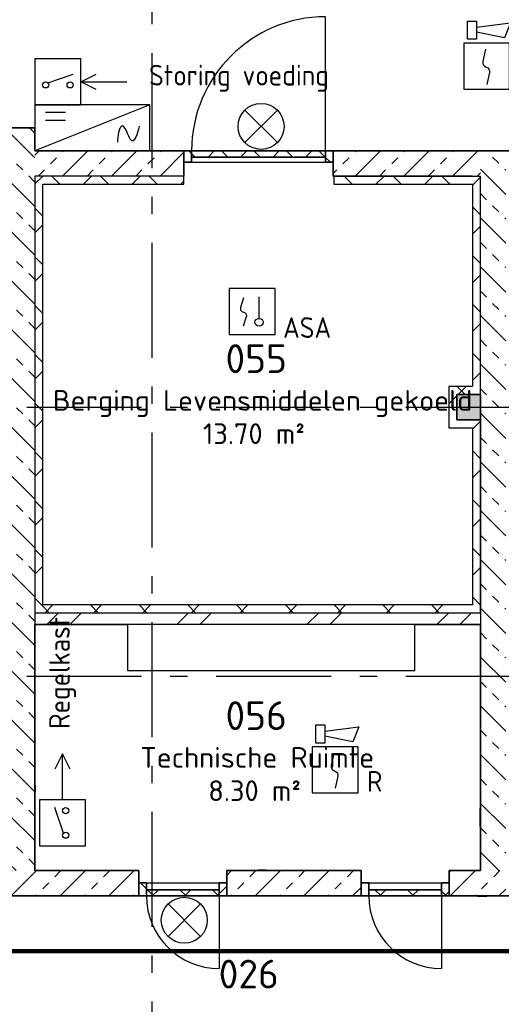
# Model space of a CAD drawing. Header units: millimetres. Extents: x -285236 to 84130, y -470 to 79511.
# Tile 168 of 192: x 8806 to 12998, y 49890 to 58453. Entities that reach past the tile are written whole.
import ezdxf
from ezdxf.enums import TextEntityAlignment as Align

# ---------------------------------------------------------------- set-up
doc = ezdxf.new("R2010")
doc.units = ezdxf.units.MM
doc.linetypes.add('NLRS_stramien', pattern=[1650, 1000, -250, 150, -250])
doc.layers.add('EL6511--', color=3, linetype='Continuous')
doc.layers.add('XREF', color=254, linetype='Continuous')
doc.styles.add('ISOCPEUR_1', font='isocpeur.ttf', dxfattribs={"height": 250})
doc.styles.add('ISOCPEUR_3', font='isocpeur.ttf', dxfattribs={"height": 180})
doc.styles.add('STABICAD-018', font='ISOCP.SHX', dxfattribs={"height": 180})
pattern_1 = [(45, (-29773.96, 17038.63), (-212.132, 212.132), []), (135, (-29773.96, 17038.63), (-212.132, -212.132), [])]
pattern_2 = [(45, (-29773.96, 17038.63), (-141.42136, 141.42136), []), (135, (-29773.96, 17038.63), (-141.42136, -141.42136), [])]
pattern_3 = [(45, (-29773.96, 17038.63), (-141.42136, 141.42136), []), (135, (-29773.96, 17038.63), (-141.42136, -141.42136), [])]
pattern_4 = [(45, (-29773.96, 17038.63), (-141.42136, 141.42136), []), (135, (-29773.96, 17038.63), (-141.42136, -141.42136), [])]

# ---------------------------------------------------------------- blocks, each defined once
blk = doc.blocks.new('VB654NVI')
at = {"color": 0, "linetype": 'Continuous'}
for p, q in [((-1.414, 1.586), (1.414, 4.414)), ((-1.414, 4.414), (1.414, 1.586))]:
    blk.add_line(p, q, dxfattribs=at)
blk.add_circle((0, 3), 2, dxfattribs=at)
at = {"color": 0, "linetype": 'Continuous', "style": 'STABICAD-018'}
for tag, p in [('ARTICLECODE', (-2.661, 12.862)), ('FIREPROTECTION_PANEL', (0.003, 9.854)), ('CODING', (0, 7))]:
    blk.add_attdef(tag, text='', height=1.8, dxfattribs=at).set_placement(p, align=Align.MIDDLE)
blk = doc.blocks.new('VB654UEH')
at = {"color": 0, "linetype": 'Continuous'}
for p, q in [((-2, 5), (-2, 1)), ((2, 5), (-2, 5)), ((2, 1), (2, 5)), ((-0.878, 2.922), (1.333, 3.667)), ((6, 3), (4.667, 3.667)), ((2, 3), (6, 3)), ((4.667, 2.333), (6, 3)), ((-2, 1), (2, 1))]:
    blk.add_line(p, q, dxfattribs=at)
for centre in [(-1.067, 2.733), (1.067, 2.733)]:
    blk.add_circle(centre, 0.267, dxfattribs=at)
at = {"color": 0, "linetype": 'Continuous', "style": 'STABICAD-018'}
for tag, p in [('CODING1', (-0.474, 15.785)), ('CODING2', (-0.2, 13.325)), ('ARTICLECODE', (1.447, 11.055)), ('FIREPROTECTION_PANEL', (1.447, 8.745)), ('FIREPROTECTION_ZONE', (0.796, 6.476)), ('FIREPROTECTION_HARDWARENUMBER', (8.083, 0.394))]:
    blk.add_attdef(tag, text='', height=1.8, dxfattribs=at).set_placement(p, align=Align.MIDDLE)
blk = doc.blocks.new('VB654VAD')
at = {"color": 0, "linetype": 'Continuous'}
for p, q in [((-5, 1), (5, 5)), ((4.067, 2.333), (2.333, 2.333)), ((2.333, 1.667), (4.067, 1.667))]:
    blk.add_line(p, q, dxfattribs=at)
blk.add_lwpolyline([(-5, 1), (5, 1), (5, 5), (-5, 5)], close=True, dxfattribs=at)
blk.add_open_spline([(-4.062, 2.87), (-4.02, 3.233), (-3.754, 4.074), (-3.524, 4.141), (-3.318, 4.201), (-3.14, 3.64), (-2.962, 3.261), (-2.813, 2.944), (-2.664, 2.753), (-2.529, 2.865), (-2.345, 3.017), (-2.185, 3.73), (-2.188, 4.234)], degree=3, knots=[0, 0, 0, 0, 0.1451228, 0.1451228, 0.1451228, 0.2752355, 0.2752355, 0.2752355, 0.3839188, 0.3839188, 0.3839188, 0.5319547, 0.5319547, 0.5319547, 0.5319547], dxfattribs=at)
at = {"color": 0, "linetype": 'Continuous', "style": 'STABICAD-018'}
for tag, p in [('CODING1', (-0.692, 16.418)), ('CODING2', (-0.418, 13.957)), ('ARTICLECODE', (1.202, 11.416)), ('FIREPROTECTION_PANEL', (1.202, 9.105)), ('FIREPROTECTION_ZONE', (0.577, 7.109)), ('FIREPROTECTION_HARDWARENUMBER', (6.621, -0.177))]:
    blk.add_attdef(tag, text='', height=1.8, dxfattribs=at).set_placement(p, align=Align.MIDDLE)
blk = doc.blocks.new('VB653MSM')
at = {"color": 0, "linetype": 'Continuous'}
for p, q in [((-2, 2), (-2, -2)), ((2, 2), (-2, 2)), ((2, -2), (2, 2)), ((0.605, -0.604), (0.605, 1.267)), ((-2, -2), (2, -2))]:
    blk.add_line(p, q, dxfattribs=at)
blk.add_lwpolyline([(-0.748, 1.188), (-1.011, 0.35, 0.457698), (-0.759, -0.056, -0.462378), (-0.514, -0.46), (-0.78, -1.266)], format="xyb", dxfattribs=at)
blk.add_ellipse((0.605, -0.933), major_axis=(0.367, 0), ratio=0.909091, dxfattribs=at)
at = {"color": 0, "linetype": 'Continuous', "style": 'STABICAD-018'}
for tag, p in [('CODING1', (0.435, 11.731)), ('CODING2', (0.709, 9.271)), ('ARTICLECODE', (2.213, 7.029)), ('FIREPROTECTION_PANEL', (2.213, 4.719)), ('FIREPROTECTION_ZONE', (1.704, 2.423)), ('FIREPROTECTION_HARDWARENUMBER', (13.458, 0.267))]:
    blk.add_attdef(tag, text='', height=1.8, dxfattribs=at).set_placement(p, align=Align.MIDDLE)
blk.add_attdef('TEXT1', (3.529, -3.381), '', height=1.8, dxfattribs=at)
blk = doc.blocks.new('VB655IS2')
at = {"color": 0, "linetype": 'Continuous'}
blk.add_lwpolyline([(-1.667, 2.333), (-1.667, 3.909), (-0.89, 3.909), (-0.89, 2.333)], close=True, dxfattribs=at)
blk.add_lwpolyline([(-0.89, 3.371), (2.061, 3.756), (1.543, 2.449), (-0.89, 2.948)], dxfattribs=at)
blk = doc.blocks.new('*U137')
at = {"color": 0, "linetype": 'Continuous'}
for p, q in [((-2, 2), (-2, -2)), ((2, 2), (-2, 2)), ((2, -2), (2, 2)), ((-2, -2), (2, -2))]:
    blk.add_line(p, q, dxfattribs=at)
blk.add_lwpolyline([(-0.115, 1.468), (-0.337, 0.383, 0.399092), (-0.043, -0.089, -0.403068), (0.246, -0.559), (0.017, -1.602)], format="xyb", dxfattribs=at)
at = {"color": 0, "linetype": 'Continuous', "lineweight": 100}
blk.add_blockref('VB655IS2', (0, 0), dxfattribs=at)
at = {"color": 0, "linetype": 'Continuous', "style": 'STABICAD-018'}
for tag, p in [('CODING1', (-1.221, 12.191)), ('CODING2', (-0.947, 9.731)), ('ARTICLECODE', (0.777, 6.96)), ('FIREPROTECTION_PANEL', (0.777, 4.649)), ('FIREPROTECTION_ZONE', (0.049, 2.882)), ('FIREPROTECTION_HARDWARENUMBER', (5.423, -4.399))]:
    blk.add_attdef(tag, text='', height=1.8, dxfattribs=at).set_placement(p, align=Align.MIDDLE)
blk.add_attdef('TEXT1', (3.46, -3.379), '', height=1.8, dxfattribs=at)
blk = doc.blocks.new('VB654IEH')
at = {"color": 0, "linetype": 'Continuous'}
for p, q in [((-2, 5), (-2, 1)), ((2, 5), (-2, 5)), ((2, 1), (2, 5)), ((-0.878, 2.922), (1.333, 3.667)), ((2, 3), (3.333, 3.667)), ((2, 3), (6, 3)), ((3.333, 2.333), (2, 3)), ((-2, 1), (2, 1))]:
    blk.add_line(p, q, dxfattribs=at)
for centre in [(-1.067, 2.733), (1.067, 2.733)]:
    blk.add_circle(centre, 0.267, dxfattribs=at)
at = {"color": 0, "linetype": 'Continuous', "style": 'STABICAD-018'}
for tag, p in [('CODING1', (-0.48, 16.23)), ('CODING2', (-0.206, 13.769)), ('ARTICLECODE', (1.447, 11.055)), ('FIREPROTECTION_PANEL', (1.447, 8.745)), ('FIREPROTECTION_ZONE', (0.789, 6.921)), ('FIREPROTECTION_HARDWARENUMBER', (9.791, 0.745))]:
    blk.add_attdef(tag, text='', height=1.8, dxfattribs=at).set_placement(p, align=Align.MIDDLE)

msp = doc.modelspace()

# ---------------------------------------------------------------- hatches: boundary and pattern name
at = {"layer": 'XREF', "lineweight": 9}
h = msp.add_hatch(dxfattribs=at)
h.set_pattern_fill('FP_14', color=256, angle=45, style=0, pattern_type=2)
h.set_pattern_definition([(135, (8938.87, 54282.6), (-212.132, -212.132), []), (135, (8938.87, 54494.74), (-212.132, -212.132), [75, -75])])
h.paths.add_polyline_path([(8938.8696, 51052.6047), (8938.8696, 57512.6047), (8718.8696, 57512.6047), (8718.8696, 51052.6047)])
h = msp.add_hatch(dxfattribs=at)
h.set_pattern_fill('FP_13', color=256, angle=45, style=0, pattern_type=2)
h.set_pattern_definition([(45, (10877.37, 57092.6), (-212.13, 212.13), []), (45, (11089.5, 57092.6), (-212.13, 212.13), [75, -75])])
h.paths.add_polyline_path([(12745.8696, 57092.6047), (12815.8696, 57092.8081), (12815.8696, 57312.6047), (11535.8696, 57312.6047), (11535.8696, 57092.6047), (11567.7213, 57092.6047)])
h.paths.add_polyline_path([(10235.8696, 57092.6047), (10235.8696, 57312.6047), (8938.8696, 57312.6047), (8938.8696, 57092.6047), (9008.8696, 57092.6047)])
h = msp.add_hatch(dxfattribs=at)
h.set_pattern_fill('FP_151', color=256, style=0, pattern_type=2)
h.set_pattern_definition(pattern_2)
h.paths.add_polyline_path([(11468.8696, 57212.6047), (11535.8696, 57212.6047), (11535.8696, 57312.6047), (11468.8696, 57312.6047), (11468.8696, 57258.6047)])
h.paths.add_polyline_path([(10302.8696, 57212.6047), (10302.8696, 57312.6047), (10235.8696, 57312.6047), (10235.8696, 57212.6047)])
h = msp.add_hatch(dxfattribs=at)
h.set_pattern_fill('FP_151', color=256, style=0, pattern_type=2)
h.set_pattern_definition(pattern_2)
h.paths.add_polyline_path([(10302.8696, 57258.6047), (11468.8696, 57258.6047), (11468.8696, 57312.6047), (10302.8696, 57312.6047)])
h = msp.add_hatch(dxfattribs=at)
h.set_pattern_fill('FP_12', color=256, angle=45, style=0, pattern_type=2)
h.set_pattern_definition([(315, (12815.87, 54182.6), (212.132, 212.132), []), (315, (12815.87, 53970.47), (212.132, 212.132), [75, -75])])
h.paths.add_polyline_path([(13035.8696, 51052.6047), (13035.8696, 57312.6047), (12815.8696, 57312.6047), (12815.8696, 51052.6047), (12820.1829, 51052.6047)])
h = msp.add_hatch(dxfattribs=at)
h.set_pattern_fill('FP_117', color=256, style=0, pattern_type=2)
h.set_pattern_definition(pattern_1)
h.paths.add_polyline_path([(8938.8696, 53292.6047), (9008.8696, 53292.6047), (9008.8696, 57092.6047), (8938.8696, 57092.6047), (8938.8696, 53662.6047)])
h = msp.add_hatch(dxfattribs=at)
h.set_pattern_fill('FP_117', color=256, style=0, pattern_type=2)
h.set_pattern_definition(pattern_1)
h.paths.add_polyline_path([(8938.8696, 53292.6047), (9008.8696, 53292.6047), (9008.8696, 57092.6047), (8938.8696, 57092.6047), (8938.8696, 53662.6047)])
h = msp.add_hatch(dxfattribs=at)
h.set_pattern_fill('FP_117', color=256, style=0, pattern_type=2)
h.set_pattern_definition(pattern_1)
h.paths.add_polyline_path([(10235.8696, 57022.6047), (10235.8696, 57092.6047), (9008.8696, 57092.6047), (9008.8696, 57022.6047), (10191.3224, 57022.6047)])
h = msp.add_hatch(dxfattribs=at)
h.set_pattern_fill('FP_117', color=256, style=0, pattern_type=2)
h.set_pattern_definition(pattern_1)
h.paths.add_polyline_path([(10235.8696, 57022.6047), (10235.8696, 57092.6047), (9008.8696, 57092.6047), (9008.8696, 57022.6047), (10191.3224, 57022.6047)])
h = msp.add_hatch(dxfattribs=at)
h.set_pattern_fill('FP_117', color=256, style=0, pattern_type=2)
h.set_pattern_definition(pattern_1)
h.paths.add_polyline_path([(11567.7213, 57022.8081), (12745.8696, 57022.8081), (12745.8696, 57092.6047), (11540.8696, 57092.6047), (11540.8696, 57022.8081)])
h = msp.add_hatch(dxfattribs=at)
h.set_pattern_fill('FP_117', color=256, style=0, pattern_type=2)
h.set_pattern_definition(pattern_1)
h.paths.add_polyline_path([(11567.7213, 57022.8081), (12745.8696, 57022.8081), (12745.8696, 57092.6047), (11540.8696, 57092.6047), (11540.8696, 57022.8081)])
h = msp.add_hatch(dxfattribs=at)
h.set_pattern_fill('FP_117', color=256, style=0, pattern_type=2)
h.set_pattern_definition(pattern_1)
h.paths.add_polyline_path([(12745.8696, 55262.6047), (12815.8696, 55262.6047), (12815.8696, 57092.6047), (12745.8696, 57092.6047), (12745.8696, 56412.2072)])
h = msp.add_hatch(dxfattribs=at)
h.set_pattern_fill('FP_117', color=256, style=0, pattern_type=2)
h.set_pattern_definition(pattern_1)
h.paths.add_polyline_path([(12745.8696, 55262.6047), (12815.8696, 55262.6047), (12815.8696, 57092.6047), (12745.8696, 57092.6047), (12745.8696, 56412.2072)])
h = msp.add_hatch(dxfattribs=at)
h.set_pattern_fill('FP_117', color=256, style=0, pattern_type=2)
h.set_pattern_definition(pattern_1)
h.paths.add_polyline_path([(12610.8696, 54972.6047), (12610.8696, 55262.6047), (12540.8696, 55262.6047), (12540.8696, 54972.6047)])
h = msp.add_hatch(dxfattribs=at)
h.set_pattern_fill('FP_117', color=256, style=0, pattern_type=2)
h.set_pattern_definition(pattern_1)
h.paths.add_polyline_path([(12610.8696, 54972.6047), (12610.8696, 55262.6047), (12540.8696, 55262.6047), (12540.8696, 54972.6047)])
h = msp.add_hatch(dxfattribs=at)
h.set_pattern_fill('FP_117', color=256, style=0, pattern_type=2)
h.set_pattern_definition(pattern_1)
h.paths.add_polyline_path([(12745.8696, 55192.6047), (12815.8696, 55192.6047), (12815.8696, 55262.6047), (12610.8696, 55262.6047), (12610.8696, 55192.6047)])
h = msp.add_hatch(dxfattribs=at)
h.set_pattern_fill('FP_117', color=256, style=0, pattern_type=2)
h.set_pattern_definition(pattern_1)
h.paths.add_polyline_path([(12745.8696, 55192.6047), (12815.8696, 55192.6047), (12815.8696, 55262.6047), (12610.8696, 55262.6047), (12610.8696, 55192.6047)])
at = {"layer": 'XREF', "lineweight": 25}
msp.add_hatch(color=256, dxfattribs=at).paths.add_polyline_path([(12815.8696, 54972.6047), (12815.8696, 55192.6047), (12610.8696, 55192.6047), (12610.8696, 54972.6047), (12745.8696, 54972.6047)])
at = {"layer": 'XREF', "lineweight": 9}
h = msp.add_hatch(dxfattribs=at)
h.set_pattern_fill('FP_117', color=256, style=0, pattern_type=2)
h.set_pattern_definition(pattern_1)
h.paths.add_polyline_path([(12540.8696, 54902.6047), (12745.8696, 54902.6047), (12745.8696, 54972.6047), (12540.8696, 54972.6047)])
h = msp.add_hatch(dxfattribs=at)
h.set_pattern_fill('FP_117', color=256, style=0, pattern_type=2)
h.set_pattern_definition(pattern_1)
h.paths.add_polyline_path([(12540.8696, 54902.6047), (12745.8696, 54902.6047), (12745.8696, 54972.6047), (12540.8696, 54972.6047)])
h = msp.add_hatch(dxfattribs=at)
h.set_pattern_fill('FP_117', color=256, style=0, pattern_type=2)
h.set_pattern_definition(pattern_1)
h.paths.add_polyline_path([(12815.8696, 53292.6047), (12815.8696, 54972.6047), (12745.8696, 54972.6047), (12745.8696, 53292.6047)])
h = msp.add_hatch(dxfattribs=at)
h.set_pattern_fill('FP_117', color=256, style=0, pattern_type=2)
h.set_pattern_definition(pattern_1)
h.paths.add_polyline_path([(12815.8696, 53292.6047), (12815.8696, 54972.6047), (12745.8696, 54972.6047), (12745.8696, 53292.6047)])
h = msp.add_hatch(dxfattribs=at)
h.set_pattern_fill('FP_117', color=256, style=0, pattern_type=2)
h.set_pattern_definition(pattern_1)
h.paths.add_polyline_path([(9062.7981, 53292.6047), (12745.8696, 53292.6047), (12745.8696, 53362.6047), (9008.8696, 53362.6047), (9008.8696, 53292.6047)])
h = msp.add_hatch(dxfattribs=at)
h.set_pattern_fill('FP_117', color=256, style=0, pattern_type=2)
h.set_pattern_definition(pattern_1)
h.paths.add_polyline_path([(9062.7981, 53292.6047), (12745.8696, 53292.6047), (12745.8696, 53362.6047), (9008.8696, 53362.6047), (9008.8696, 53292.6047)])
h = msp.add_hatch(dxfattribs=at)
h.set_pattern_fill('FP_6', color=256, angle=45, style=0, pattern_type=2)
h.set_pattern_definition([(45, (-29374, 17038.6), (-565.685, 565.685), []), (45, (-29174, 17038.6), (-565.685, 565.685), [])])
h.paths.add_polyline_path([(15521.8696, 53192.6047), (15528.8696, 53192.6047), (15528.8696, 53292.6047), (13035.8696, 53292.6047), (13035.8696, 53192.6047), (15421.8696, 53192.6047)])
h.paths.add_polyline_path([(9062.7981, 53192.6047), (12815.8696, 53192.6047), (12815.8696, 53292.6047), (8938.8696, 53292.6047), (8938.8696, 53192.6047)])
h = msp.add_hatch(dxfattribs=at)
h.set_pattern_fill('FP_11', color=256, angle=-315, style=0, pattern_type=2)
h.set_pattern_definition([(225, (6832.37, 51052.6), (212.132, -212.132), []), (225, (6620.24, 51052.6), (212.132, -212.132), [75, -75])])
h.paths.add_polyline_path([(13035.8696, 50832.6047), (13035.8696, 51052.6047), (12543.8696, 51052.6047), (12543.8696, 50832.6047), (12820.1829, 50832.6047)])
h.paths.add_polyline_path([(7537.8696, 50832.6047), (9842.8696, 50832.6047), (9842.8696, 51052.6047), (7537.8696, 51052.6047)])
h.paths.add_polyline_path([(11777.8696, 50832.6047), (11777.8696, 51052.6047), (10608.8696, 51052.6047), (10608.8696, 50832.6047), (11567.7213, 50832.6047)])
h.paths.add_polyline_path([(6771.8696, 50832.6047), (6771.8696, 51052.6047), (6337.8696, 51052.6047), (6337.8696, 50832.6047), (6604.8696, 50832.6047)])
h.paths.add_polyline_path([(713.0539, 50832.6047), (5571.8696, 50832.6047), (5571.8696, 51052.6047), (628.8696, 51052.6047), (628.8696, 50832.6047)])
h = msp.add_hatch(dxfattribs=at)
h.set_pattern_fill('FP_158', color=256, style=0, pattern_type=2)
h.set_pattern_definition(pattern_3)
h.paths.add_polyline_path([(10541.8696, 50832.6047), (10608.8696, 50832.6047), (10608.8696, 50946.6047), (10541.8696, 50946.6047), (10541.8696, 50886.6047)])
h.paths.add_polyline_path([(9909.8696, 50832.6047), (9909.8696, 50946.6047), (9842.8696, 50946.6047), (9842.8696, 50832.6047), (9897.7725, 50832.6047)])
h = msp.add_hatch(dxfattribs=at)
h.set_pattern_fill('FP_158', color=256, style=0, pattern_type=2)
h.set_pattern_definition(pattern_3)
h.paths.add_polyline_path([(10541.8696, 50832.6047), (10541.8696, 50886.6047), (9909.8696, 50886.6047), (9909.8696, 50832.6047)])
h = msp.add_hatch(dxfattribs=at)
h.set_pattern_fill('FP_159', color=256, style=0, pattern_type=2)
h.set_pattern_definition(pattern_4)
h.paths.add_polyline_path([(12543.8696, 50832.6047), (12543.8696, 50946.6047), (12476.8696, 50946.6047), (12476.8696, 50832.6047)])
h.paths.add_polyline_path([(11844.8696, 50832.6047), (11844.8696, 50946.6047), (11777.8696, 50946.6047), (11777.8696, 50832.6047)])
h = msp.add_hatch(dxfattribs=at)
h.set_pattern_fill('FP_159', color=256, style=0, pattern_type=2)
h.set_pattern_definition(pattern_4)
h.paths.add_polyline_path([(12476.8696, 50832.6047), (12476.8696, 50886.6047), (11844.8696, 50886.6047), (11844.8696, 50832.6047), (12402.6957, 50832.6047)])

# ---------------------------------------------------------------- linework, layer by layer
at = {"layer": 'EL6511--', "linetype": 'Continuous', "lineweight": 100}
msp.add_lwpolyline([(24669.8696, 55623.864), (18544.1154, 55623.864), (18544.1154, 50353.0313), (6297.3596, 50353.0313), (5601.16, 49695.1869), (-3912.7375, 49695.1869), (-3912.7375, 39290.622), (-16151.1579, 39290.622), (-16151.1579, 20422.266), (-16572.1304, 20422.266)], dxfattribs=at)
at = {"layer": 'XREF', "linetype": 'NLRS_stramien'}
for p, q in [((9957.8696, 77962.7572), (9957.8696, 8370.0218)), ((-47232.6128, 55082.6047), (64223.889, 55082.6047)), ((-47232.6128, 52742.6047), (64223.889, 52742.6047))]:
    msp.add_line(p, q, dxfattribs=at)
at = {"layer": 'XREF'}
for p, q in [((11468.8696, 57312.6047), (11468.8696, 58478.6047)), ((10302.8696, 57212.6047), (11468.8696, 57212.6047)), ((10235.8696, 57022.6047), (10235.8696, 57092.6047)), ((12745.8696, 57092.8081), (11540.8696, 57092.8081)), ((11540.8696, 57092.8081), (11540.8696, 57022.8081)), ((12745.8696, 57092.6047), (12745.8696, 57092.8081)), ((9008.8696, 53362.6047), (9008.8696, 57022.6047)), ((9008.8696, 57022.6047), (10235.8696, 57022.6047)), ((11540.8696, 57022.8081), (12745.8696, 57022.8081)), ((12745.8696, 57022.8081), (12745.8696, 55262.6047)), ((12540.8696, 55262.6047), (12540.8696, 54902.6047)), ((12745.8696, 55262.6047), (12540.8696, 55262.6047)), ((12540.8696, 54902.6047), (12745.8696, 54902.6047)), ((12745.8696, 54902.6047), (12745.8696, 53362.6047)), ((12745.8696, 53362.6047), (9008.8696, 53362.6047)), ((12243.9063, 53192.6047), (9743.9063, 53192.6047)), ((9743.9063, 53192.6047), (9743.9063, 52792.6047)), ((9743.9063, 53192.6047), (9743.9063, 52792.6047)), ((12243.9063, 53192.6047), (9743.9063, 53192.6047)), ((12243.9063, 53192.6047), (9743.9063, 53192.6047)), ((9743.9063, 53192.6047), (9743.9063, 52792.6047)), ((12243.9063, 52792.6047), (12243.9063, 53192.6047)), ((12243.9063, 52792.6047), (12243.9063, 53192.6047)), ((12243.9063, 52792.6047), (12243.9063, 53192.6047)), ((9743.9063, 52792.6047), (12243.9063, 52792.6047)), ((9743.9063, 52792.6047), (12243.9063, 52792.6047)), ((9743.9063, 52792.6047), (12243.9063, 52792.6047)), ((9909.8696, 50946.6047), (10541.8696, 50946.6047)), ((11844.8696, 50946.6047), (12476.8696, 50946.6047)), ((10541.8696, 50832.6047), (10541.8696, 50200.6047)), ((12476.8696, 50832.6047), (12476.8696, 50200.6047))]:
    msp.add_line(p, q, dxfattribs=at)
at = {"layer": 'XREF', "lineweight": 35}
for p, q in [((8938.8696, 57512.6047), (8718.8696, 57512.6047)), ((8938.8696, 57312.6047), (8938.8696, 57512.6047)), ((10235.8696, 57312.6047), (8938.8696, 57312.6047)), ((10235.8696, 57092.6047), (10235.8696, 57312.6047)), ((10235.8696, 57312.6047), (10235.8696, 57212.6047)), ((10302.8696, 57312.6047), (10235.8696, 57312.6047)), ((10302.8696, 57212.6047), (10302.8696, 57312.6047)), ((11468.8696, 57312.6047), (10302.8696, 57312.6047)), ((10302.8696, 57312.6047), (10302.8696, 57258.6047)), ((11535.8696, 57312.6047), (11468.8696, 57312.6047)), ((11468.8696, 57312.6047), (11468.8696, 57212.6047)), ((11468.8696, 57258.6047), (11468.8696, 57312.6047)), ((13871.8696, 57312.6047), (11535.8696, 57312.6047)), ((11535.8696, 57312.6047), (11535.8696, 57092.6047)), ((11535.8696, 57212.6047), (11535.8696, 57312.6047)), ((10235.8696, 57212.6047), (10302.8696, 57212.6047)), ((10302.8696, 57258.6047), (11468.8696, 57258.6047)), ((11468.8696, 57212.6047), (11535.8696, 57212.6047)), ((11535.8696, 57092.6047), (12745.8696, 57092.6047)), ((12815.8696, 55192.6047), (12610.8696, 55192.6047)), ((12610.8696, 55192.6047), (12610.8696, 54972.6047)), ((12815.8696, 54972.6047), (12815.8696, 55192.6047)), ((12610.8696, 54972.6047), (12815.8696, 54972.6047)), ((12815.8696, 54972.6047), (12815.8696, 53292.6047)), ((8938.8696, 51052.6047), (8938.8696, 53192.6047)), ((8938.8696, 53192.6047), (9743.9063, 53192.6047)), ((12243.9063, 53192.6047), (12815.8696, 53192.6047)), ((12815.8696, 53192.6047), (12815.8696, 51052.6047)), ((9842.8696, 51052.6047), (8938.8696, 51052.6047)), ((9842.8696, 50832.6047), (9842.8696, 51052.6047)), ((11777.8696, 51052.6047), (10608.8696, 51052.6047)), ((10608.8696, 51052.6047), (10608.8696, 50832.6047)), ((11777.8696, 50832.6047), (11777.8696, 51052.6047)), ((12815.8696, 51052.6047), (12543.8696, 51052.6047)), ((12543.8696, 51052.6047), (12543.8696, 50832.6047)), ((9842.8696, 50946.6047), (9909.8696, 50946.6047)), ((9842.8696, 50832.6047), (9842.8696, 50946.6047)), ((9909.8696, 50946.6047), (9909.8696, 50832.6047)), ((9909.8696, 50886.6047), (10541.8696, 50886.6047)), ((9909.8696, 50832.6047), (9909.8696, 50886.6047)), ((10541.8696, 50946.6047), (10608.8696, 50946.6047)), ((10541.8696, 50832.6047), (10541.8696, 50946.6047)), ((10541.8696, 50886.6047), (10541.8696, 50832.6047)), ((10608.8696, 50946.6047), (10608.8696, 50832.6047)), ((11777.8696, 50946.6047), (11844.8696, 50946.6047)), ((11777.8696, 50832.6047), (11777.8696, 50946.6047)), ((11844.8696, 50946.6047), (11844.8696, 50832.6047)), ((11844.8696, 50886.6047), (12476.8696, 50886.6047)), ((11844.8696, 50832.6047), (11844.8696, 50886.6047)), ((12476.8696, 50946.6047), (12543.8696, 50946.6047)), ((12476.8696, 50832.6047), (12476.8696, 50946.6047)), ((12476.8696, 50886.6047), (12476.8696, 50832.6047)), ((12543.8696, 50946.6047), (12543.8696, 50832.6047)), ((7537.8696, 50832.6047), (9842.8696, 50832.6047)), ((9909.8696, 50832.6047), (9842.8696, 50832.6047)), ((10541.8696, 50832.6047), (9909.8696, 50832.6047)), ((10608.8696, 50832.6047), (10541.8696, 50832.6047)), ((10608.8696, 50832.6047), (11777.8696, 50832.6047)), ((11844.8696, 50832.6047), (11777.8696, 50832.6047)), ((12476.8696, 50832.6047), (11844.8696, 50832.6047)), ((12543.8696, 50832.6047), (12476.8696, 50832.6047)), ((12543.8696, 50832.6047), (13120.8696, 50832.6047))]:
    msp.add_line(p, q, dxfattribs=at)
at = {"layer": 'XREF', "lineweight": 25}
for p, q in [((8938.8696, 57092.6047), (8938.8696, 53192.6047)), ((10235.8696, 57092.6047), (8938.8696, 57092.6047)), ((12745.8696, 57092.6047), (12815.8696, 57092.6047)), ((12815.8696, 55192.6047), (12815.8696, 57092.6047)), ((12815.8696, 53292.6047), (8938.8696, 53292.6047)), ((12815.8696, 53292.6047), (12815.8696, 53192.6047))]:
    msp.add_line(p, q, dxfattribs=at)
at = {"layer": 'XREF', "lineweight": 18}
for p, q in [((8938.8697, 51791.883), (8943.8697, 51791.883)), ((8938.8697, 51736.883), (8943.8697, 51736.883)), ((8943.8697, 51791.883), (8943.8697, 51736.883))]:
    msp.add_line(p, q, dxfattribs=at)
at = {"layer": 'XREF', "lineweight": 9}
for p, q in [((12810.8697, 51514.774), (12810.8697, 51594.774)), ((12810.8697, 51594.774), (12815.8696, 51594.774)), ((12810.8697, 51434.774), (12810.8697, 51514.774)), ((12810.8697, 51514.774), (12815.8696, 51514.774)), ((12815.8696, 51514.774), (12810.8697, 51514.774)), ((12815.8696, 51434.774), (12810.8697, 51434.774)), ((10877.1339, 51057.6047), (10957.1339, 51057.6047)), ((10877.1339, 51052.6047), (10877.1339, 51057.6047)), ((10882.1339, 51059.6047), (10952.1339, 51059.6047)), ((10882.1339, 51057.6047), (10882.1339, 51059.6047)), ((10952.1339, 51057.6047), (10952.1339, 51059.6047)), ((10957.1339, 51057.6047), (10957.1339, 51052.6047)), ((12792.3697, 50827.6047), (12792.3697, 50832.6047)), ((12872.3697, 50827.6047), (12792.3697, 50827.6047)), ((12872.3697, 50832.6047), (12872.3697, 50827.6047))]:
    msp.add_line(p, q, dxfattribs=at)
at = {"layer": 'XREF'}
for centre, radius, start, end in [((11468.8696, 57312.6047), 1166, 90, 180), ((10541.8696, 50832.6047), 632, 180, 270), ((12476.8696, 50832.6047), 632, 180, 270)]:
    msp.add_arc(centre, radius, start, end, dxfattribs=at)

# ---------------------------------------------------------------- block references
at = {"layer": 'EL6511--', "linetype": 'Continuous', "lineweight": 100}
ref = msp.add_blockref('*U137', (12870.3627, 58050.024), dxfattribs=dict(at, xscale=100, yscale=100, zscale=100))
ref.add_attrib('TEXT1', 'R', (13148.3627, 57860.024), dxfattribs={"layer": '0', "color": 1, "linetype": 'Continuous', "lineweight": 100, "height": 180, "style": 'STABICAD-018'})
ref = msp.add_blockref('VB654IEH', (9138.8696, 57612.6047), dxfattribs=dict(at, xscale=100, yscale=100, zscale=100))
ref.add_attrib('ARTICLECODE', 'Storing voeding', dxfattribs={"layer": '0', "color": 1, "linetype": 'Continuous', "lineweight": 100, "height": 180, "style": 'STABICAD-018'}).set_placement((10715.12, 57943.4868), align=Align.MIDDLE)
at = {"layer": 'EL6511--', "linetype": 'Continuous', "lineweight": 100, "xscale": 100, "yscale": 100, "zscale": 100}
for name, p, rotation in [('VB654NVI', (11207.4361, 57524.9764), 90.00000000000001), ('VB654VAD', (9438.8696, 57812.6047), 180), ('VB654NVI', (10539.1603, 50620.8282), 90.00000000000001)]:
    msp.add_blockref(name, p, dxfattribs=dict(at, rotation=rotation))
at = {"layer": 'EL6511--', "linetype": 'Continuous', "lineweight": 100}
ref = msp.add_blockref('VB653MSM', (10829.2487, 55915.2921), dxfattribs=dict(at, xscale=100, yscale=100, zscale=100))
ref.add_attrib('TEXT1', 'ASA', dxfattribs={"layer": '0', "color": 1, "linetype": 'Continuous', "lineweight": 100, "height": 180, "style": 'STABICAD-018'}).set_placement((11307.7478, 55775.1221), align=Align.MIDDLE)
ref = msp.add_blockref('VB654UEH', (9479.4604, 51466.7245), dxfattribs=dict(at, xscale=100, yscale=100, zscale=100, rotation=90))
ref.add_attrib('ARTICLECODE', 'Regelkast', dxfattribs={"layer": '0', "color": 1, "linetype": 'Continuous', "lineweight": 100, "height": 180, "rotation": 90, "style": 'STABICAD-018'}).set_placement((9179.4604, 52772.1211), align=Align.MIDDLE)
ref = msp.add_blockref('*U137', (11551.312, 51928.3676), dxfattribs=dict(at, xscale=100, yscale=100, zscale=100))
ref.add_attrib('TEXT1', 'R', (11829.312, 51738.3676), dxfattribs={"layer": '0', "color": 1, "linetype": 'Continuous', "lineweight": 100, "height": 180, "style": 'STABICAD-018'})

# ---------------------------------------------------------------- texts
at = {"layer": 'XREF', "attachment_point": 1}
for s, insert, char_height, width, style in [('055', (10597.2989, 55630.0135), 250, 649.366875, 'ISOCPEUR_1'), ('Berging Levensmiddelen gekoeld', (9095.7989, 55232.0396), 180, 4289.028125, 'ISOCPEUR_3'), ('13.70 m²', (10401.3779, 54942.4332), 180, 1106.32875, 'ISOCPEUR_3'), ('056', (10597.2989, 52525.0135), 250, 649.366875, 'ISOCPEUR_1'), ('Technische Ruimte', (9856.7989, 52127.0396), 180, 2445.146875, 'ISOCPEUR_3'), ('8.30 m²', (10447.3779, 51837.4332), 180, 994.0925, 'ISOCPEUR_3'), ('026', (10538.3126, 50277.6666), 250, 649.366875, 'ISOCPEUR_1')]:
    msp.add_mtext(s, dxfattribs=dict(at, insert=insert, char_height=char_height, width=width, style=style))

doc.saveas('drawing.dxf')
